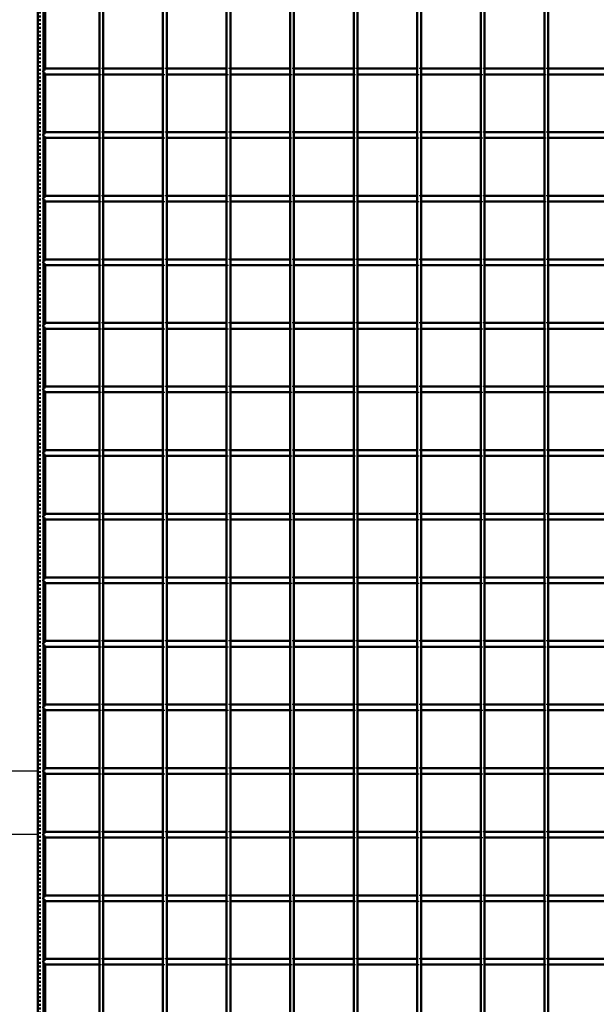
# Model space of a CAD drawing. Header units: millimetres. Extents: x -646 to 545, y -500 to 878.
# Tile 4 of 6: x -309 to -7, y -122 to 394. Entities that reach past the tile are written whole.
import ezdxf

# ---------------------------------------------------------------- set-up
doc = ezdxf.new("R2010")
doc.units = ezdxf.units.MM
doc.linetypes.add('Dashed', pattern=[2, 1, -1])
for name, color, linetype, lineweight in [('2d ConnectionPoints', 7, 'Continuous', 50), ('AM_0', 7, 'Continuous', 50), ('AM_5', 3, 'Continuous', 25), ('AM_9', 6, 'Dashed', 25)]:
    doc.layers.add(name, color=color, linetype=linetype, lineweight=lineweight)
doc.dimstyles.new('ISO-25', dxfattribs={"dimtxt": 2.5, "dimasz": 2.5, "dimexe": 1.25, "dimexo": 0.625, "dimtad": 1, "dimtxsty": 'Standard', "dimcen": 2.5, "dimadec": 0, "dimazin": 0, "dimtfac": 1, "dimtmove": 0, "dimatfit": 3, "dimfxl": 1, "dimarcsym": 0})

# ---------------------------------------------------------------- blocks, each defined once
blk = doc.blocks.new('3_LP330333P35011000600VERTICALC1_0_in_LPP3303331160010003500_4')
at = {"layer": 'AM_0'}
for p, q in [((-267.64, -497), (-267.64, 497)), ((-265.64, -497), (-265.64, 497))]:
    blk.add_line(p, q, dxfattribs=at)
blk = doc.blocks.new('4_LP330333P35011000600VERTICALC2_0_in_LPP3303331160010003500_4')
at = {"layer": 'AM_0'}
for p, q in [((-234.31, -497), (-234.31, 497)), ((-232.31, -497), (-232.31, 497))]:
    blk.add_line(p, q, dxfattribs=at)
blk = doc.blocks.new('5_LP330333P35011000600VERTICALC3_0_in_LPP3303331160010003500_4')
at = {"layer": 'AM_0'}
for p, q in [((-200.98, -497), (-200.98, 497)), ((-198.98, -497), (-198.98, 497))]:
    blk.add_line(p, q, dxfattribs=at)
blk = doc.blocks.new('6_LP330333P35011000600VERTICALC4_0_in_LPP3303331160010003500_4')
at = {"layer": 'AM_0'}
for p, q in [((-167.65, -497), (-167.65, 497)), ((-165.65, -497), (-165.65, 497))]:
    blk.add_line(p, q, dxfattribs=at)
blk = doc.blocks.new('7_LP330333P35011000600VERTICALC5_0_in_LPP3303331160010003500_4')
at = {"layer": 'AM_0'}
for p, q in [((-134.32, -497), (-134.32, 497)), ((-132.32, -497), (-132.32, 497))]:
    blk.add_line(p, q, dxfattribs=at)
blk = doc.blocks.new('8_LP330333P35011000600VERTICALC6_0_in_LPP3303331160010003500_4')
at = {"layer": 'AM_0'}
for p, q in [((-100.99, -497), (-100.99, 497)), ((-98.99, -497), (-98.99, 497))]:
    blk.add_line(p, q, dxfattribs=at)
blk = doc.blocks.new('9_LP330333P35011000600VERTICALC7_0_in_LPP3303331160010003500_4')
at = {"layer": 'AM_0'}
for p, q in [((-67.66, -497), (-67.66, 497)), ((-65.66, -497), (-65.66, 497))]:
    blk.add_line(p, q, dxfattribs=at)
blk = doc.blocks.new('10_LP330333P35011000600VERTICALC8_0_in_LPP3303331160010003500_4')
at = {"layer": 'AM_0'}
for p, q in [((-34.33, -497), (-34.33, 497)), ((-32.33, -497), (-32.33, 497))]:
    blk.add_line(p, q, dxfattribs=at)
blk = doc.blocks.new('32_9jdswc5cgtnca5zgxebwqtzel________0_in_LPP3303331160010003500_4')
at = {"layer": 'AM_0'}
for p, q in [((-267.64, -98.49), (-297, -98.49)), ((-297, -98.49), (-297, -101.49)), ((-267.64, -101.49), (-297, -101.49)), ((-267.64, -98.49), (-267.64, -101.49)), ((-265.64, -101.49), (-265.64, -98.49)), ((-234.31, -98.49), (-265.64, -98.49)), ((-234.31, -101.49), (-265.64, -101.49)), ((-234.31, -98.49), (-234.31, -101.49)), ((-232.31, -101.49), (-232.31, -98.49)), ((-200.98, -98.49), (-232.31, -98.49)), ((-200.98, -101.49), (-232.31, -101.49)), ((-200.98, -98.49), (-200.98, -101.49)), ((-198.98, -101.49), (-198.98, -98.49)), ((-167.65, -98.49), (-198.98, -98.49)), ((-167.65, -101.49), (-198.98, -101.49)), ((-167.65, -98.49), (-167.65, -101.49)), ((-165.65, -101.49), (-165.65, -98.49)), ((-134.32, -98.49), (-165.65, -98.49)), ((-134.32, -101.49), (-165.65, -101.49)), ((-134.32, -98.49), (-134.32, -101.49)), ((-132.32, -101.49), (-132.32, -98.49)), ((-100.99, -98.49), (-132.32, -98.49)), ((-100.99, -101.49), (-132.32, -101.49)), ((-100.99, -98.49), (-100.99, -101.49)), ((-98.99, -101.49), (-98.99, -98.49)), ((-67.66, -98.49), (-98.99, -98.49)), ((-67.66, -101.49), (-98.99, -101.49)), ((-67.66, -98.49), (-67.66, -101.49)), ((-65.66, -101.49), (-65.66, -98.49)), ((-34.33, -98.49), (-65.66, -98.49)), ((-34.33, -101.49), (-65.66, -101.49)), ((-34.33, -98.49), (-34.33, -101.49)), ((-32.33, -101.49), (-32.33, -98.49)), ((-1, -98.49), (-32.33, -98.49)), ((-1, -101.49), (-32.33, -101.49))]:
    blk.add_line(p, q, dxfattribs=at)
at = {"layer": 'AM_9'}
for p, q in [((-265.64, -98.49), (-267.64, -98.49)), ((-267.64, -101.49), (-265.64, -101.49)), ((-232.31, -98.49), (-234.31, -98.49)), ((-234.31, -101.49), (-232.31, -101.49)), ((-198.98, -98.49), (-200.98, -98.49)), ((-200.98, -101.49), (-198.98, -101.49)), ((-165.65, -98.49), (-167.65, -98.49)), ((-167.65, -101.49), (-165.65, -101.49)), ((-132.32, -98.49), (-134.32, -98.49)), ((-134.32, -101.49), (-132.32, -101.49)), ((-98.99, -98.49), (-100.99, -98.49)), ((-100.99, -101.49), (-98.99, -101.49)), ((-65.66, -98.49), (-67.66, -98.49)), ((-67.66, -101.49), (-65.66, -101.49)), ((-32.33, -98.49), (-34.33, -98.49)), ((-34.33, -101.49), (-32.33, -101.49))]:
    blk.add_line(p, q, dxfattribs=at)
blk = doc.blocks.new('33_9qaq5e8idy37gyktq3g7pl9uh________0_in_LPP3303331160010003500_4')
at = {"layer": 'AM_0'}
for p, q in [((-267.64, -65.16), (-297, -65.16)), ((-297, -65.16), (-297, -68.16)), ((-267.64, -65.16), (-267.64, -68.16)), ((-265.64, -68.16), (-265.64, -65.16)), ((-234.31, -65.16), (-265.64, -65.16)), ((-234.31, -65.16), (-234.31, -68.16)), ((-232.31, -68.16), (-232.31, -65.16)), ((-200.98, -65.16), (-232.31, -65.16)), ((-200.98, -65.16), (-200.98, -68.16)), ((-198.98, -68.16), (-198.98, -65.16)), ((-167.65, -65.16), (-198.98, -65.16)), ((-167.65, -65.16), (-167.65, -68.16)), ((-165.65, -68.16), (-165.65, -65.16)), ((-134.32, -65.16), (-165.65, -65.16)), ((-134.32, -65.16), (-134.32, -68.16)), ((-132.32, -68.16), (-132.32, -65.16)), ((-100.99, -65.16), (-132.32, -65.16)), ((-100.99, -65.16), (-100.99, -68.16)), ((-98.99, -68.16), (-98.99, -65.16)), ((-67.66, -65.16), (-98.99, -65.16)), ((-67.66, -65.16), (-67.66, -68.16)), ((-65.66, -68.16), (-65.66, -65.16)), ((-34.33, -65.16), (-65.66, -65.16)), ((-34.33, -65.16), (-34.33, -68.16)), ((-32.33, -68.16), (-32.33, -65.16)), ((-1, -65.16), (-32.33, -65.16)), ((-267.64, -68.16), (-297, -68.16)), ((-234.31, -68.16), (-265.64, -68.16)), ((-200.98, -68.16), (-232.31, -68.16)), ((-167.65, -68.16), (-198.98, -68.16)), ((-134.32, -68.16), (-165.65, -68.16)), ((-100.99, -68.16), (-132.32, -68.16)), ((-67.66, -68.16), (-98.99, -68.16)), ((-34.33, -68.16), (-65.66, -68.16)), ((-1, -68.16), (-32.33, -68.16))]:
    blk.add_line(p, q, dxfattribs=at)
at = {"layer": 'AM_9'}
for p, q in [((-265.64, -65.16), (-267.64, -65.16)), ((-232.31, -65.16), (-234.31, -65.16)), ((-198.98, -65.16), (-200.98, -65.16)), ((-165.65, -65.16), (-167.65, -65.16)), ((-132.32, -65.16), (-134.32, -65.16)), ((-98.99, -65.16), (-100.99, -65.16)), ((-65.66, -65.16), (-67.66, -65.16)), ((-32.33, -65.16), (-34.33, -65.16)), ((-267.64, -68.16), (-265.64, -68.16)), ((-234.31, -68.16), (-232.31, -68.16)), ((-200.98, -68.16), (-198.98, -68.16)), ((-167.65, -68.16), (-165.65, -68.16)), ((-134.32, -68.16), (-132.32, -68.16)), ((-100.99, -68.16), (-98.99, -68.16)), ((-67.66, -68.16), (-65.66, -68.16)), ((-34.33, -68.16), (-32.33, -68.16))]:
    blk.add_line(p, q, dxfattribs=at)
blk = doc.blocks.new('34_aghna322fnwt1qzxbpidz78mi________0_in_LPP3303331160010003500_4')
at = {"layer": 'AM_0'}
for p, q in [((-267.64, -31.83), (-297, -31.83)), ((-297, -31.83), (-297, -34.83)), ((-267.64, -34.83), (-297, -34.83)), ((-267.64, -31.83), (-267.64, -34.83)), ((-265.64, -34.83), (-265.64, -31.83)), ((-234.31, -31.83), (-265.64, -31.83)), ((-234.31, -34.83), (-265.64, -34.83)), ((-234.31, -31.83), (-234.31, -34.83)), ((-232.31, -34.83), (-232.31, -31.83)), ((-200.98, -31.83), (-232.31, -31.83)), ((-200.98, -34.83), (-232.31, -34.83)), ((-200.98, -31.83), (-200.98, -34.83)), ((-198.98, -34.83), (-198.98, -31.83)), ((-167.65, -31.83), (-198.98, -31.83)), ((-167.65, -34.83), (-198.98, -34.83)), ((-167.65, -31.83), (-167.65, -34.83)), ((-165.65, -34.83), (-165.65, -31.83)), ((-134.32, -31.83), (-165.65, -31.83)), ((-134.32, -34.83), (-165.65, -34.83)), ((-134.32, -31.83), (-134.32, -34.83)), ((-132.32, -34.83), (-132.32, -31.83)), ((-100.99, -31.83), (-132.32, -31.83)), ((-100.99, -34.83), (-132.32, -34.83)), ((-100.99, -31.83), (-100.99, -34.83)), ((-98.99, -34.83), (-98.99, -31.83)), ((-67.66, -31.83), (-98.99, -31.83)), ((-67.66, -34.83), (-98.99, -34.83)), ((-67.66, -31.83), (-67.66, -34.83)), ((-65.66, -34.83), (-65.66, -31.83)), ((-34.33, -31.83), (-65.66, -31.83)), ((-34.33, -34.83), (-65.66, -34.83)), ((-34.33, -31.83), (-34.33, -34.83)), ((-32.33, -34.83), (-32.33, -31.83)), ((-1, -31.83), (-32.33, -31.83)), ((-1, -34.83), (-32.33, -34.83))]:
    blk.add_line(p, q, dxfattribs=at)
at = {"layer": 'AM_9'}
for p, q in [((-265.64, -31.83), (-267.64, -31.83)), ((-267.64, -34.83), (-265.64, -34.83)), ((-232.31, -31.83), (-234.31, -31.83)), ((-234.31, -34.83), (-232.31, -34.83)), ((-198.98, -31.83), (-200.98, -31.83)), ((-200.98, -34.83), (-198.98, -34.83)), ((-165.65, -31.83), (-167.65, -31.83)), ((-167.65, -34.83), (-165.65, -34.83)), ((-132.32, -31.83), (-134.32, -31.83)), ((-134.32, -34.83), (-132.32, -34.83)), ((-98.99, -31.83), (-100.99, -31.83)), ((-100.99, -34.83), (-98.99, -34.83)), ((-65.66, -31.83), (-67.66, -31.83)), ((-67.66, -34.83), (-65.66, -34.83)), ((-32.33, -31.83), (-34.33, -31.83)), ((-34.33, -34.83), (-32.33, -34.83))]:
    blk.add_line(p, q, dxfattribs=at)
blk = doc.blocks.new('35_vgpky97bdm0uu32fz2g6us3lf________0_in_LPP3303331160010003500_4')
at = {"layer": 'AM_0'}
for p, q in [((-267.64, 1.5), (-297, 1.5)), ((-297, 1.5), (-297, -1.5)), ((-267.64, 1.5), (-267.64, -1.5)), ((-265.64, -1.5), (-265.64, 1.5)), ((-234.31, 1.5), (-265.64, 1.5)), ((-234.31, 1.5), (-234.31, -1.5)), ((-232.31, -1.5), (-232.31, 1.5)), ((-200.98, 1.5), (-232.31, 1.5)), ((-200.98, 1.5), (-200.98, -1.5)), ((-198.98, -1.5), (-198.98, 1.5)), ((-167.65, 1.5), (-198.98, 1.5)), ((-167.65, 1.5), (-167.65, -1.5)), ((-165.65, -1.5), (-165.65, 1.5)), ((-134.32, 1.5), (-165.65, 1.5)), ((-134.32, 1.5), (-134.32, -1.5)), ((-132.32, -1.5), (-132.32, 1.5)), ((-100.99, 1.5), (-132.32, 1.5)), ((-100.99, 1.5), (-100.99, -1.5)), ((-98.99, -1.5), (-98.99, 1.5)), ((-67.66, 1.5), (-98.99, 1.5)), ((-67.66, 1.5), (-67.66, -1.5)), ((-65.66, -1.5), (-65.66, 1.5)), ((-34.33, 1.5), (-65.66, 1.5)), ((-34.33, 1.5), (-34.33, -1.5)), ((-32.33, -1.5), (-32.33, 1.5)), ((-1, 1.5), (-32.33, 1.5)), ((-267.64, -1.5), (-297, -1.5)), ((-234.31, -1.5), (-265.64, -1.5)), ((-200.98, -1.5), (-232.31, -1.5)), ((-167.65, -1.5), (-198.98, -1.5)), ((-134.32, -1.5), (-165.65, -1.5)), ((-100.99, -1.5), (-132.32, -1.5)), ((-67.66, -1.5), (-98.99, -1.5)), ((-34.33, -1.5), (-65.66, -1.5)), ((-1, -1.5), (-32.33, -1.5))]:
    blk.add_line(p, q, dxfattribs=at)
at = {"layer": 'AM_9'}
for p, q in [((-265.64, 1.5), (-267.64, 1.5)), ((-232.31, 1.5), (-234.31, 1.5)), ((-198.98, 1.5), (-200.98, 1.5)), ((-165.65, 1.5), (-167.65, 1.5)), ((-132.32, 1.5), (-134.32, 1.5)), ((-98.99, 1.5), (-100.99, 1.5)), ((-65.66, 1.5), (-67.66, 1.5)), ((-32.33, 1.5), (-34.33, 1.5)), ((-267.64, -1.5), (-265.64, -1.5)), ((-234.31, -1.5), (-232.31, -1.5)), ((-200.98, -1.5), (-198.98, -1.5)), ((-167.65, -1.5), (-165.65, -1.5)), ((-134.32, -1.5), (-132.32, -1.5)), ((-100.99, -1.5), (-98.99, -1.5)), ((-67.66, -1.5), (-65.66, -1.5)), ((-34.33, -1.5), (-32.33, -1.5))]:
    blk.add_line(p, q, dxfattribs=at)
blk = doc.blocks.new('36_go2wdkua8dk516t7kkgviaw2a________0_in_LPP3303331160010003500_4')
at = {"layer": 'AM_0'}
for p, q in [((-267.64, 34.83), (-297, 34.83)), ((-297, 34.83), (-297, 31.83)), ((-267.64, 31.83), (-297, 31.83)), ((-267.64, 34.83), (-267.64, 31.83)), ((-265.64, 31.83), (-265.64, 34.83)), ((-234.31, 34.83), (-265.64, 34.83)), ((-234.31, 31.83), (-265.64, 31.83)), ((-234.31, 34.83), (-234.31, 31.83)), ((-232.31, 31.83), (-232.31, 34.83)), ((-200.98, 34.83), (-232.31, 34.83)), ((-200.98, 31.83), (-232.31, 31.83)), ((-200.98, 34.83), (-200.98, 31.83)), ((-198.98, 31.83), (-198.98, 34.83)), ((-167.65, 34.83), (-198.98, 34.83)), ((-167.65, 31.83), (-198.98, 31.83)), ((-167.65, 34.83), (-167.65, 31.83)), ((-165.65, 31.83), (-165.65, 34.83)), ((-134.32, 34.83), (-165.65, 34.83)), ((-134.32, 31.83), (-165.65, 31.83)), ((-134.32, 34.83), (-134.32, 31.83)), ((-132.32, 31.83), (-132.32, 34.83)), ((-100.99, 34.83), (-132.32, 34.83)), ((-100.99, 31.83), (-132.32, 31.83)), ((-100.99, 34.83), (-100.99, 31.83)), ((-98.99, 31.83), (-98.99, 34.83)), ((-67.66, 34.83), (-98.99, 34.83)), ((-67.66, 31.83), (-98.99, 31.83)), ((-67.66, 34.83), (-67.66, 31.83)), ((-65.66, 31.83), (-65.66, 34.83)), ((-34.33, 34.83), (-65.66, 34.83)), ((-34.33, 31.83), (-65.66, 31.83)), ((-34.33, 34.83), (-34.33, 31.83)), ((-32.33, 31.83), (-32.33, 34.83)), ((-1, 34.83), (-32.33, 34.83)), ((-1, 31.83), (-32.33, 31.83))]:
    blk.add_line(p, q, dxfattribs=at)
at = {"layer": 'AM_9'}
for p, q in [((-265.64, 34.83), (-267.64, 34.83)), ((-267.64, 31.83), (-265.64, 31.83)), ((-232.31, 34.83), (-234.31, 34.83)), ((-234.31, 31.83), (-232.31, 31.83)), ((-198.98, 34.83), (-200.98, 34.83)), ((-200.98, 31.83), (-198.98, 31.83)), ((-165.65, 34.83), (-167.65, 34.83)), ((-167.65, 31.83), (-165.65, 31.83)), ((-132.32, 34.83), (-134.32, 34.83)), ((-134.32, 31.83), (-132.32, 31.83)), ((-98.99, 34.83), (-100.99, 34.83)), ((-100.99, 31.83), (-98.99, 31.83)), ((-65.66, 34.83), (-67.66, 34.83)), ((-67.66, 31.83), (-65.66, 31.83)), ((-32.33, 34.83), (-34.33, 34.83)), ((-34.33, 31.83), (-32.33, 31.83))]:
    blk.add_line(p, q, dxfattribs=at)
blk = doc.blocks.new('37_oodrnj6yf3tkq0uzaq79ta37g________0_in_LPP3303331160010003500_4')
at = {"layer": 'AM_0'}
for p, q in [((-267.64, 68.16), (-297, 68.16)), ((-297, 68.16), (-297, 65.16)), ((-267.64, 68.16), (-267.64, 65.16)), ((-265.64, 65.16), (-265.64, 68.16)), ((-234.31, 68.16), (-265.64, 68.16)), ((-234.31, 68.16), (-234.31, 65.16)), ((-232.31, 65.16), (-232.31, 68.16)), ((-200.98, 68.16), (-232.31, 68.16)), ((-200.98, 68.16), (-200.98, 65.16)), ((-198.98, 65.16), (-198.98, 68.16)), ((-167.65, 68.16), (-198.98, 68.16)), ((-167.65, 68.16), (-167.65, 65.16)), ((-165.65, 65.16), (-165.65, 68.16)), ((-134.32, 68.16), (-165.65, 68.16)), ((-134.32, 68.16), (-134.32, 65.16)), ((-132.32, 65.16), (-132.32, 68.16)), ((-100.99, 68.16), (-132.32, 68.16)), ((-100.99, 68.16), (-100.99, 65.16)), ((-98.99, 65.16), (-98.99, 68.16)), ((-67.66, 68.16), (-98.99, 68.16)), ((-67.66, 68.16), (-67.66, 65.16)), ((-65.66, 65.16), (-65.66, 68.16)), ((-34.33, 68.16), (-65.66, 68.16)), ((-34.33, 68.16), (-34.33, 65.16)), ((-32.33, 65.16), (-32.33, 68.16)), ((-1, 68.16), (-32.33, 68.16)), ((-267.64, 65.16), (-297, 65.16)), ((-234.31, 65.16), (-265.64, 65.16)), ((-200.98, 65.16), (-232.31, 65.16)), ((-167.65, 65.16), (-198.98, 65.16)), ((-134.32, 65.16), (-165.65, 65.16)), ((-100.99, 65.16), (-132.32, 65.16)), ((-67.66, 65.16), (-98.99, 65.16)), ((-34.33, 65.16), (-65.66, 65.16)), ((-1, 65.16), (-32.33, 65.16))]:
    blk.add_line(p, q, dxfattribs=at)
at = {"layer": 'AM_9'}
for p, q in [((-265.64, 68.16), (-267.64, 68.16)), ((-232.31, 68.16), (-234.31, 68.16)), ((-198.98, 68.16), (-200.98, 68.16)), ((-165.65, 68.16), (-167.65, 68.16)), ((-132.32, 68.16), (-134.32, 68.16)), ((-98.99, 68.16), (-100.99, 68.16)), ((-65.66, 68.16), (-67.66, 68.16)), ((-32.33, 68.16), (-34.33, 68.16)), ((-267.64, 65.16), (-265.64, 65.16)), ((-234.31, 65.16), (-232.31, 65.16)), ((-200.98, 65.16), (-198.98, 65.16)), ((-167.65, 65.16), (-165.65, 65.16)), ((-134.32, 65.16), (-132.32, 65.16)), ((-100.99, 65.16), (-98.99, 65.16)), ((-67.66, 65.16), (-65.66, 65.16)), ((-34.33, 65.16), (-32.33, 65.16))]:
    blk.add_line(p, q, dxfattribs=at)
blk = doc.blocks.new('38_rgeu6r6o9dz36n0zedbymiq3r________0_in_LPP3303331160010003500_4')
at = {"layer": 'AM_0'}
for p, q in [((-267.64, 101.49), (-297, 101.49)), ((-297, 101.49), (-297, 98.49)), ((-267.64, 98.49), (-297, 98.49)), ((-267.64, 101.49), (-267.64, 98.49)), ((-265.64, 98.49), (-265.64, 101.49)), ((-234.31, 101.49), (-265.64, 101.49)), ((-234.31, 98.49), (-265.64, 98.49)), ((-234.31, 101.49), (-234.31, 98.49)), ((-232.31, 98.49), (-232.31, 101.49)), ((-200.98, 101.49), (-232.31, 101.49)), ((-200.98, 98.49), (-232.31, 98.49)), ((-200.98, 101.49), (-200.98, 98.49)), ((-198.98, 98.49), (-198.98, 101.49)), ((-167.65, 101.49), (-198.98, 101.49)), ((-167.65, 98.49), (-198.98, 98.49)), ((-167.65, 101.49), (-167.65, 98.49)), ((-165.65, 98.49), (-165.65, 101.49)), ((-134.32, 101.49), (-165.65, 101.49)), ((-134.32, 98.49), (-165.65, 98.49)), ((-134.32, 101.49), (-134.32, 98.49)), ((-132.32, 98.49), (-132.32, 101.49)), ((-100.99, 101.49), (-132.32, 101.49)), ((-100.99, 98.49), (-132.32, 98.49)), ((-100.99, 101.49), (-100.99, 98.49)), ((-98.99, 98.49), (-98.99, 101.49)), ((-67.66, 101.49), (-98.99, 101.49)), ((-67.66, 98.49), (-98.99, 98.49)), ((-67.66, 101.49), (-67.66, 98.49)), ((-65.66, 98.49), (-65.66, 101.49)), ((-34.33, 101.49), (-65.66, 101.49)), ((-34.33, 98.49), (-65.66, 98.49)), ((-34.33, 101.49), (-34.33, 98.49)), ((-32.33, 98.49), (-32.33, 101.49)), ((-1, 101.49), (-32.33, 101.49)), ((-1, 98.49), (-32.33, 98.49))]:
    blk.add_line(p, q, dxfattribs=at)
at = {"layer": 'AM_9'}
for p, q in [((-265.64, 101.49), (-267.64, 101.49)), ((-267.64, 98.49), (-265.64, 98.49)), ((-232.31, 101.49), (-234.31, 101.49)), ((-234.31, 98.49), (-232.31, 98.49)), ((-198.98, 101.49), (-200.98, 101.49)), ((-200.98, 98.49), (-198.98, 98.49)), ((-165.65, 101.49), (-167.65, 101.49)), ((-167.65, 98.49), (-165.65, 98.49)), ((-132.32, 101.49), (-134.32, 101.49)), ((-134.32, 98.49), (-132.32, 98.49)), ((-98.99, 101.49), (-100.99, 101.49)), ((-100.99, 98.49), (-98.99, 98.49)), ((-65.66, 101.49), (-67.66, 101.49)), ((-67.66, 98.49), (-65.66, 98.49)), ((-32.33, 101.49), (-34.33, 101.49)), ((-34.33, 98.49), (-32.33, 98.49))]:
    blk.add_line(p, q, dxfattribs=at)
blk = doc.blocks.new('39_v7jhofesq4grozqt9tocl1opb________0_in_LPP3303331160010003500_4')
at = {"layer": 'AM_0'}
for p, q in [((-267.64, 134.82), (-297, 134.82)), ((-297, 134.82), (-297, 131.82)), ((-267.64, 134.82), (-267.64, 131.82)), ((-265.64, 131.82), (-265.64, 134.82)), ((-234.31, 134.82), (-265.64, 134.82)), ((-234.31, 134.82), (-234.31, 131.82)), ((-232.31, 131.82), (-232.31, 134.82)), ((-200.98, 134.82), (-232.31, 134.82)), ((-200.98, 134.82), (-200.98, 131.82)), ((-198.98, 131.82), (-198.98, 134.82)), ((-167.65, 134.82), (-198.98, 134.82)), ((-167.65, 134.82), (-167.65, 131.82)), ((-165.65, 131.82), (-165.65, 134.82)), ((-134.32, 134.82), (-165.65, 134.82)), ((-134.32, 134.82), (-134.32, 131.82)), ((-132.32, 131.82), (-132.32, 134.82)), ((-100.99, 134.82), (-132.32, 134.82)), ((-100.99, 134.82), (-100.99, 131.82)), ((-98.99, 131.82), (-98.99, 134.82)), ((-67.66, 134.82), (-98.99, 134.82)), ((-67.66, 134.82), (-67.66, 131.82)), ((-65.66, 131.82), (-65.66, 134.82)), ((-34.33, 134.82), (-65.66, 134.82)), ((-34.33, 134.82), (-34.33, 131.82)), ((-32.33, 131.82), (-32.33, 134.82)), ((-1, 134.82), (-32.33, 134.82)), ((-267.64, 131.82), (-297, 131.82)), ((-234.31, 131.82), (-265.64, 131.82)), ((-200.98, 131.82), (-232.31, 131.82)), ((-167.65, 131.82), (-198.98, 131.82)), ((-134.32, 131.82), (-165.65, 131.82)), ((-100.99, 131.82), (-132.32, 131.82)), ((-67.66, 131.82), (-98.99, 131.82)), ((-34.33, 131.82), (-65.66, 131.82)), ((-1, 131.82), (-32.33, 131.82))]:
    blk.add_line(p, q, dxfattribs=at)
at = {"layer": 'AM_9'}
for p, q in [((-265.64, 134.82), (-267.64, 134.82)), ((-232.31, 134.82), (-234.31, 134.82)), ((-198.98, 134.82), (-200.98, 134.82)), ((-165.65, 134.82), (-167.65, 134.82)), ((-132.32, 134.82), (-134.32, 134.82)), ((-98.99, 134.82), (-100.99, 134.82)), ((-65.66, 134.82), (-67.66, 134.82)), ((-32.33, 134.82), (-34.33, 134.82)), ((-267.64, 131.82), (-265.64, 131.82)), ((-234.31, 131.82), (-232.31, 131.82)), ((-200.98, 131.82), (-198.98, 131.82)), ((-167.65, 131.82), (-165.65, 131.82)), ((-134.32, 131.82), (-132.32, 131.82)), ((-100.99, 131.82), (-98.99, 131.82)), ((-67.66, 131.82), (-65.66, 131.82)), ((-34.33, 131.82), (-32.33, 131.82))]:
    blk.add_line(p, q, dxfattribs=at)
blk = doc.blocks.new('40_0grsrmxah9h9ftwunhie53nii________0_in_LPP3303331160010003500_4')
at = {"layer": 'AM_0'}
for p, q in [((-267.64, 168.15), (-297, 168.15)), ((-297, 168.15), (-297, 165.15)), ((-267.64, 165.15), (-297, 165.15)), ((-267.64, 168.15), (-267.64, 165.15)), ((-265.64, 165.15), (-265.64, 168.15)), ((-234.31, 168.15), (-265.64, 168.15)), ((-234.31, 165.15), (-265.64, 165.15)), ((-234.31, 168.15), (-234.31, 165.15)), ((-232.31, 165.15), (-232.31, 168.15)), ((-200.98, 168.15), (-232.31, 168.15)), ((-200.98, 165.15), (-232.31, 165.15)), ((-200.98, 168.15), (-200.98, 165.15)), ((-198.98, 165.15), (-198.98, 168.15)), ((-167.65, 168.15), (-198.98, 168.15)), ((-167.65, 165.15), (-198.98, 165.15)), ((-167.65, 168.15), (-167.65, 165.15)), ((-165.65, 165.15), (-165.65, 168.15)), ((-134.32, 168.15), (-165.65, 168.15)), ((-134.32, 165.15), (-165.65, 165.15)), ((-134.32, 168.15), (-134.32, 165.15)), ((-132.32, 165.15), (-132.32, 168.15)), ((-100.99, 168.15), (-132.32, 168.15)), ((-100.99, 165.15), (-132.32, 165.15)), ((-100.99, 168.15), (-100.99, 165.15)), ((-98.99, 165.15), (-98.99, 168.15)), ((-67.66, 168.15), (-98.99, 168.15)), ((-67.66, 165.15), (-98.99, 165.15)), ((-67.66, 168.15), (-67.66, 165.15)), ((-65.66, 165.15), (-65.66, 168.15)), ((-34.33, 168.15), (-65.66, 168.15)), ((-34.33, 165.15), (-65.66, 165.15)), ((-34.33, 168.15), (-34.33, 165.15)), ((-32.33, 165.15), (-32.33, 168.15)), ((-1, 168.15), (-32.33, 168.15)), ((-1, 165.15), (-32.33, 165.15))]:
    blk.add_line(p, q, dxfattribs=at)
at = {"layer": 'AM_9'}
for p, q in [((-265.64, 168.15), (-267.64, 168.15)), ((-267.64, 165.15), (-265.64, 165.15)), ((-232.31, 168.15), (-234.31, 168.15)), ((-234.31, 165.15), (-232.31, 165.15)), ((-198.98, 168.15), (-200.98, 168.15)), ((-200.98, 165.15), (-198.98, 165.15)), ((-165.65, 168.15), (-167.65, 168.15)), ((-167.65, 165.15), (-165.65, 165.15)), ((-132.32, 168.15), (-134.32, 168.15)), ((-134.32, 165.15), (-132.32, 165.15)), ((-98.99, 168.15), (-100.99, 168.15)), ((-100.99, 165.15), (-98.99, 165.15)), ((-65.66, 168.15), (-67.66, 168.15)), ((-67.66, 165.15), (-65.66, 165.15)), ((-32.33, 168.15), (-34.33, 168.15)), ((-34.33, 165.15), (-32.33, 165.15))]:
    blk.add_line(p, q, dxfattribs=at)
blk = doc.blocks.new('41_sw10kkvpuvmjbety4z87nxhbp________0_in_LPP3303331160010003500_4')
at = {"layer": 'AM_0'}
for p, q in [((-267.64, 201.48), (-297, 201.48)), ((-297, 201.48), (-297, 198.48)), ((-267.64, 201.48), (-267.64, 198.48)), ((-265.64, 198.48), (-265.64, 201.48)), ((-234.31, 201.48), (-265.64, 201.48)), ((-234.31, 201.48), (-234.31, 198.48)), ((-232.31, 198.48), (-232.31, 201.48)), ((-200.98, 201.48), (-232.31, 201.48)), ((-200.98, 201.48), (-200.98, 198.48)), ((-198.98, 198.48), (-198.98, 201.48)), ((-167.65, 201.48), (-198.98, 201.48)), ((-167.65, 201.48), (-167.65, 198.48)), ((-165.65, 198.48), (-165.65, 201.48)), ((-134.32, 201.48), (-165.65, 201.48)), ((-134.32, 201.48), (-134.32, 198.48)), ((-132.32, 198.48), (-132.32, 201.48)), ((-100.99, 201.48), (-132.32, 201.48)), ((-100.99, 201.48), (-100.99, 198.48)), ((-98.99, 198.48), (-98.99, 201.48)), ((-67.66, 201.48), (-98.99, 201.48)), ((-67.66, 201.48), (-67.66, 198.48)), ((-65.66, 198.48), (-65.66, 201.48)), ((-34.33, 201.48), (-65.66, 201.48)), ((-34.33, 201.48), (-34.33, 198.48)), ((-32.33, 198.48), (-32.33, 201.48)), ((-1, 201.48), (-32.33, 201.48)), ((-267.64, 198.48), (-297, 198.48)), ((-234.31, 198.48), (-265.64, 198.48)), ((-200.98, 198.48), (-232.31, 198.48)), ((-167.65, 198.48), (-198.98, 198.48)), ((-134.32, 198.48), (-165.65, 198.48)), ((-100.99, 198.48), (-132.32, 198.48)), ((-67.66, 198.48), (-98.99, 198.48)), ((-34.33, 198.48), (-65.66, 198.48)), ((-1, 198.48), (-32.33, 198.48))]:
    blk.add_line(p, q, dxfattribs=at)
at = {"layer": 'AM_9'}
for p, q in [((-265.64, 201.48), (-267.64, 201.48)), ((-232.31, 201.48), (-234.31, 201.48)), ((-198.98, 201.48), (-200.98, 201.48)), ((-165.65, 201.48), (-167.65, 201.48)), ((-132.32, 201.48), (-134.32, 201.48)), ((-98.99, 201.48), (-100.99, 201.48)), ((-65.66, 201.48), (-67.66, 201.48)), ((-32.33, 201.48), (-34.33, 201.48)), ((-267.64, 198.48), (-265.64, 198.48)), ((-234.31, 198.48), (-232.31, 198.48)), ((-200.98, 198.48), (-198.98, 198.48)), ((-167.65, 198.48), (-165.65, 198.48)), ((-134.32, 198.48), (-132.32, 198.48)), ((-100.99, 198.48), (-98.99, 198.48)), ((-67.66, 198.48), (-65.66, 198.48)), ((-34.33, 198.48), (-32.33, 198.48))]:
    blk.add_line(p, q, dxfattribs=at)
blk = doc.blocks.new('42_atu0nrt9dn5qfedga66letcql________0_in_LPP3303331160010003500_4')
at = {"layer": 'AM_0'}
for p, q in [((-267.64, 234.81), (-297, 234.81)), ((-297, 234.81), (-297, 231.81)), ((-267.64, 234.81), (-267.64, 231.81)), ((-265.64, 231.81), (-265.64, 234.81)), ((-234.31, 234.81), (-265.64, 234.81)), ((-234.31, 234.81), (-234.31, 231.81)), ((-232.31, 231.81), (-232.31, 234.81)), ((-200.98, 234.81), (-232.31, 234.81)), ((-200.98, 234.81), (-200.98, 231.81)), ((-198.98, 231.81), (-198.98, 234.81)), ((-167.65, 234.81), (-198.98, 234.81)), ((-167.65, 234.81), (-167.65, 231.81)), ((-165.65, 231.81), (-165.65, 234.81)), ((-134.32, 234.81), (-165.65, 234.81)), ((-134.32, 234.81), (-134.32, 231.81)), ((-132.32, 231.81), (-132.32, 234.81)), ((-100.99, 234.81), (-132.32, 234.81)), ((-100.99, 234.81), (-100.99, 231.81)), ((-98.99, 231.81), (-98.99, 234.81)), ((-67.66, 234.81), (-98.99, 234.81)), ((-67.66, 234.81), (-67.66, 231.81)), ((-65.66, 231.81), (-65.66, 234.81)), ((-34.33, 234.81), (-65.66, 234.81)), ((-34.33, 234.81), (-34.33, 231.81)), ((-32.33, 231.81), (-32.33, 234.81)), ((-1, 234.81), (-32.33, 234.81)), ((-267.64, 231.81), (-297, 231.81)), ((-234.31, 231.81), (-265.64, 231.81)), ((-200.98, 231.81), (-232.31, 231.81)), ((-167.65, 231.81), (-198.98, 231.81)), ((-134.32, 231.81), (-165.65, 231.81)), ((-100.99, 231.81), (-132.32, 231.81)), ((-67.66, 231.81), (-98.99, 231.81)), ((-34.33, 231.81), (-65.66, 231.81)), ((-1, 231.81), (-32.33, 231.81))]:
    blk.add_line(p, q, dxfattribs=at)
at = {"layer": 'AM_9'}
for p, q in [((-265.64, 234.81), (-267.64, 234.81)), ((-232.31, 234.81), (-234.31, 234.81)), ((-198.98, 234.81), (-200.98, 234.81)), ((-165.65, 234.81), (-167.65, 234.81)), ((-132.32, 234.81), (-134.32, 234.81)), ((-98.99, 234.81), (-100.99, 234.81)), ((-65.66, 234.81), (-67.66, 234.81)), ((-32.33, 234.81), (-34.33, 234.81)), ((-267.64, 231.81), (-265.64, 231.81)), ((-234.31, 231.81), (-232.31, 231.81)), ((-200.98, 231.81), (-198.98, 231.81)), ((-167.65, 231.81), (-165.65, 231.81)), ((-134.32, 231.81), (-132.32, 231.81)), ((-100.99, 231.81), (-98.99, 231.81)), ((-67.66, 231.81), (-65.66, 231.81)), ((-34.33, 231.81), (-32.33, 231.81))]:
    blk.add_line(p, q, dxfattribs=at)
blk = doc.blocks.new('43_lvg1znkx7xi6519icenn920ck________0_in_LPP3303331160010003500_4')
at = {"layer": 'AM_0'}
for p, q in [((-267.64, 268.14), (-297, 268.14)), ((-297, 268.14), (-297, 265.14)), ((-267.64, 265.14), (-297, 265.14)), ((-267.64, 268.14), (-267.64, 265.14)), ((-265.64, 265.14), (-265.64, 268.14)), ((-234.31, 268.14), (-265.64, 268.14)), ((-234.31, 265.14), (-265.64, 265.14)), ((-234.31, 268.14), (-234.31, 265.14)), ((-232.31, 265.14), (-232.31, 268.14)), ((-200.98, 268.14), (-232.31, 268.14)), ((-200.98, 265.14), (-232.31, 265.14)), ((-200.98, 268.14), (-200.98, 265.14)), ((-198.98, 265.14), (-198.98, 268.14)), ((-167.65, 268.14), (-198.98, 268.14)), ((-167.65, 265.14), (-198.98, 265.14)), ((-167.65, 268.14), (-167.65, 265.14)), ((-165.65, 265.14), (-165.65, 268.14)), ((-134.32, 268.14), (-165.65, 268.14)), ((-134.32, 265.14), (-165.65, 265.14)), ((-134.32, 268.14), (-134.32, 265.14)), ((-132.32, 265.14), (-132.32, 268.14)), ((-100.99, 268.14), (-132.32, 268.14)), ((-100.99, 265.14), (-132.32, 265.14)), ((-100.99, 268.14), (-100.99, 265.14)), ((-98.99, 265.14), (-98.99, 268.14)), ((-67.66, 268.14), (-98.99, 268.14)), ((-67.66, 265.14), (-98.99, 265.14)), ((-67.66, 268.14), (-67.66, 265.14)), ((-65.66, 265.14), (-65.66, 268.14)), ((-34.33, 268.14), (-65.66, 268.14)), ((-34.33, 265.14), (-65.66, 265.14)), ((-34.33, 268.14), (-34.33, 265.14)), ((-32.33, 265.14), (-32.33, 268.14)), ((-1, 268.14), (-32.33, 268.14)), ((-1, 265.14), (-32.33, 265.14))]:
    blk.add_line(p, q, dxfattribs=at)
at = {"layer": 'AM_9'}
for p, q in [((-265.64, 268.14), (-267.64, 268.14)), ((-267.64, 265.14), (-265.64, 265.14)), ((-232.31, 268.14), (-234.31, 268.14)), ((-234.31, 265.14), (-232.31, 265.14)), ((-198.98, 268.14), (-200.98, 268.14)), ((-200.98, 265.14), (-198.98, 265.14)), ((-165.65, 268.14), (-167.65, 268.14)), ((-167.65, 265.14), (-165.65, 265.14)), ((-132.32, 268.14), (-134.32, 268.14)), ((-134.32, 265.14), (-132.32, 265.14)), ((-98.99, 268.14), (-100.99, 268.14)), ((-100.99, 265.14), (-98.99, 265.14)), ((-65.66, 268.14), (-67.66, 268.14)), ((-67.66, 265.14), (-65.66, 265.14)), ((-32.33, 268.14), (-34.33, 268.14)), ((-34.33, 265.14), (-32.33, 265.14))]:
    blk.add_line(p, q, dxfattribs=at)
blk = doc.blocks.new('44_88ffk32ltk7419rwhh744clxk________0_in_LPP3303331160010003500_4')
at = {"layer": 'AM_0'}
for p, q in [((-267.64, 301.47), (-297, 301.47)), ((-297, 301.47), (-297, 298.47)), ((-267.64, 301.47), (-267.64, 298.47)), ((-265.64, 298.47), (-265.64, 301.47)), ((-234.31, 301.47), (-265.64, 301.47)), ((-234.31, 301.47), (-234.31, 298.47)), ((-232.31, 298.47), (-232.31, 301.47)), ((-200.98, 301.47), (-232.31, 301.47)), ((-200.98, 301.47), (-200.98, 298.47)), ((-198.98, 298.47), (-198.98, 301.47)), ((-167.65, 301.47), (-198.98, 301.47)), ((-167.65, 301.47), (-167.65, 298.47)), ((-165.65, 298.47), (-165.65, 301.47)), ((-134.32, 301.47), (-165.65, 301.47)), ((-134.32, 301.47), (-134.32, 298.47)), ((-132.32, 298.47), (-132.32, 301.47)), ((-100.99, 301.47), (-132.32, 301.47)), ((-100.99, 301.47), (-100.99, 298.47)), ((-98.99, 298.47), (-98.99, 301.47)), ((-67.66, 301.47), (-98.99, 301.47)), ((-67.66, 301.47), (-67.66, 298.47)), ((-65.66, 298.47), (-65.66, 301.47)), ((-34.33, 301.47), (-65.66, 301.47)), ((-34.33, 301.47), (-34.33, 298.47)), ((-32.33, 298.47), (-32.33, 301.47)), ((-1, 301.47), (-32.33, 301.47)), ((-267.64, 298.47), (-297, 298.47)), ((-234.31, 298.47), (-265.64, 298.47)), ((-200.98, 298.47), (-232.31, 298.47)), ((-167.65, 298.47), (-198.98, 298.47)), ((-134.32, 298.47), (-165.65, 298.47)), ((-100.99, 298.47), (-132.32, 298.47)), ((-67.66, 298.47), (-98.99, 298.47)), ((-34.33, 298.47), (-65.66, 298.47)), ((-1, 298.47), (-32.33, 298.47))]:
    blk.add_line(p, q, dxfattribs=at)
at = {"layer": 'AM_9'}
for p, q in [((-265.64, 301.47), (-267.64, 301.47)), ((-232.31, 301.47), (-234.31, 301.47)), ((-198.98, 301.47), (-200.98, 301.47)), ((-165.65, 301.47), (-167.65, 301.47)), ((-132.32, 301.47), (-134.32, 301.47)), ((-98.99, 301.47), (-100.99, 301.47)), ((-65.66, 301.47), (-67.66, 301.47)), ((-32.33, 301.47), (-34.33, 301.47)), ((-267.64, 298.47), (-265.64, 298.47)), ((-234.31, 298.47), (-232.31, 298.47)), ((-200.98, 298.47), (-198.98, 298.47)), ((-167.65, 298.47), (-165.65, 298.47)), ((-134.32, 298.47), (-132.32, 298.47)), ((-100.99, 298.47), (-98.99, 298.47)), ((-67.66, 298.47), (-65.66, 298.47)), ((-34.33, 298.47), (-32.33, 298.47))]:
    blk.add_line(p, q, dxfattribs=at)
blk = doc.blocks.new('45_5vcv36dcy2pbrzd4szjuygk1a________0_in_LPP3303331160010003500_4')
at = {"layer": 'AM_0'}
for p, q in [((-267.64, 334.8), (-297, 334.8)), ((-297, 334.8), (-297, 331.8)), ((-267.64, 331.8), (-297, 331.8)), ((-267.64, 334.8), (-267.64, 331.8)), ((-265.64, 331.8), (-265.64, 334.8)), ((-234.31, 334.8), (-265.64, 334.8)), ((-234.31, 331.8), (-265.64, 331.8)), ((-234.31, 334.8), (-234.31, 331.8)), ((-232.31, 331.8), (-232.31, 334.8)), ((-200.98, 334.8), (-232.31, 334.8)), ((-200.98, 331.8), (-232.31, 331.8)), ((-200.98, 334.8), (-200.98, 331.8)), ((-198.98, 331.8), (-198.98, 334.8)), ((-167.65, 334.8), (-198.98, 334.8)), ((-167.65, 331.8), (-198.98, 331.8)), ((-167.65, 334.8), (-167.65, 331.8)), ((-165.65, 331.8), (-165.65, 334.8)), ((-134.32, 334.8), (-165.65, 334.8)), ((-134.32, 331.8), (-165.65, 331.8)), ((-134.32, 334.8), (-134.32, 331.8)), ((-132.32, 331.8), (-132.32, 334.8)), ((-100.99, 334.8), (-132.32, 334.8)), ((-100.99, 331.8), (-132.32, 331.8)), ((-100.99, 334.8), (-100.99, 331.8)), ((-98.99, 331.8), (-98.99, 334.8)), ((-67.66, 334.8), (-98.99, 334.8)), ((-67.66, 331.8), (-98.99, 331.8)), ((-67.66, 334.8), (-67.66, 331.8)), ((-65.66, 331.8), (-65.66, 334.8)), ((-34.33, 334.8), (-65.66, 334.8)), ((-34.33, 331.8), (-65.66, 331.8)), ((-34.33, 334.8), (-34.33, 331.8)), ((-32.33, 331.8), (-32.33, 334.8)), ((-1, 334.8), (-32.33, 334.8)), ((-1, 331.8), (-32.33, 331.8))]:
    blk.add_line(p, q, dxfattribs=at)
at = {"layer": 'AM_9'}
for p, q in [((-265.64, 334.8), (-267.64, 334.8)), ((-267.64, 331.8), (-265.64, 331.8)), ((-232.31, 334.8), (-234.31, 334.8)), ((-234.31, 331.8), (-232.31, 331.8)), ((-198.98, 334.8), (-200.98, 334.8)), ((-200.98, 331.8), (-198.98, 331.8)), ((-165.65, 334.8), (-167.65, 334.8)), ((-167.65, 331.8), (-165.65, 331.8)), ((-132.32, 334.8), (-134.32, 334.8)), ((-134.32, 331.8), (-132.32, 331.8)), ((-98.99, 334.8), (-100.99, 334.8)), ((-100.99, 331.8), (-98.99, 331.8)), ((-65.66, 334.8), (-67.66, 334.8)), ((-67.66, 331.8), (-65.66, 331.8)), ((-32.33, 334.8), (-34.33, 334.8)), ((-34.33, 331.8), (-32.33, 331.8))]:
    blk.add_line(p, q, dxfattribs=at)
blk = doc.blocks.new('46_o3x98gq0z6wilsw60zi5vkq1i________0_in_LPP3303331160010003500_4')
at = {"layer": 'AM_0'}
for p, q in [((-267.64, 368.13), (-297, 368.13)), ((-297, 368.13), (-297, 365.13)), ((-267.64, 368.13), (-267.64, 365.13)), ((-265.64, 365.13), (-265.64, 368.13)), ((-234.31, 368.13), (-265.64, 368.13)), ((-234.31, 368.13), (-234.31, 365.13)), ((-232.31, 365.13), (-232.31, 368.13)), ((-200.98, 368.13), (-232.31, 368.13)), ((-200.98, 368.13), (-200.98, 365.13)), ((-198.98, 365.13), (-198.98, 368.13)), ((-167.65, 368.13), (-198.98, 368.13)), ((-167.65, 368.13), (-167.65, 365.13)), ((-165.65, 365.13), (-165.65, 368.13)), ((-134.32, 368.13), (-165.65, 368.13)), ((-134.32, 368.13), (-134.32, 365.13)), ((-132.32, 365.13), (-132.32, 368.13)), ((-100.99, 368.13), (-132.32, 368.13)), ((-100.99, 368.13), (-100.99, 365.13)), ((-98.99, 365.13), (-98.99, 368.13)), ((-67.66, 368.13), (-98.99, 368.13)), ((-67.66, 368.13), (-67.66, 365.13)), ((-65.66, 365.13), (-65.66, 368.13)), ((-34.33, 368.13), (-65.66, 368.13)), ((-34.33, 368.13), (-34.33, 365.13)), ((-32.33, 365.13), (-32.33, 368.13)), ((-1, 368.13), (-32.33, 368.13)), ((-267.64, 365.13), (-297, 365.13)), ((-234.31, 365.13), (-265.64, 365.13)), ((-200.98, 365.13), (-232.31, 365.13)), ((-167.65, 365.13), (-198.98, 365.13)), ((-134.32, 365.13), (-165.65, 365.13)), ((-100.99, 365.13), (-132.32, 365.13)), ((-67.66, 365.13), (-98.99, 365.13)), ((-34.33, 365.13), (-65.66, 365.13)), ((-1, 365.13), (-32.33, 365.13))]:
    blk.add_line(p, q, dxfattribs=at)
at = {"layer": 'AM_9'}
for p, q in [((-265.64, 368.13), (-267.64, 368.13)), ((-232.31, 368.13), (-234.31, 368.13)), ((-198.98, 368.13), (-200.98, 368.13)), ((-165.65, 368.13), (-167.65, 368.13)), ((-132.32, 368.13), (-134.32, 368.13)), ((-98.99, 368.13), (-100.99, 368.13)), ((-65.66, 368.13), (-67.66, 368.13)), ((-32.33, 368.13), (-34.33, 368.13)), ((-267.64, 365.13), (-265.64, 365.13)), ((-234.31, 365.13), (-232.31, 365.13)), ((-200.98, 365.13), (-198.98, 365.13)), ((-167.65, 365.13), (-165.65, 365.13)), ((-134.32, 365.13), (-132.32, 365.13)), ((-100.99, 365.13), (-98.99, 365.13)), ((-67.66, 365.13), (-65.66, 365.13)), ((-34.33, 365.13), (-32.33, 365.13))]:
    blk.add_line(p, q, dxfattribs=at)
blk = doc.blocks.new('50_LP330333P35011000600VERTICAL2_0_in_LPP3303331160010003500_4')
at = {"layer": 'AM_0'}
for p, q in [((-300, -497), (-300, 497)), ((-297, -497), (-297, 497)), ((-296.05, 368.13), (-296.05, 398.46)), ((-296.05, 334.8), (-296.05, 365.13)), ((-296.05, 301.47), (-296.05, 331.8)), ((-296.05, 268.14), (-296.05, 298.47)), ((-296.05, 234.81), (-296.05, 265.14)), ((-296.05, 201.48), (-296.05, 231.81)), ((-296.05, 168.15), (-296.05, 198.48)), ((-296.05, 134.82), (-296.05, 165.15)), ((-296.05, 101.49), (-296.05, 131.82)), ((-296.05, 68.16), (-296.05, 98.49)), ((-296.05, 34.83), (-296.05, 65.16)), ((-296.05, 1.5), (-296.05, 31.83)), ((-296.05, -31.83), (-296.05, -1.5)), ((-296.05, -65.16), (-296.05, -34.83)), ((-296.05, -98.49), (-296.05, -68.16)), ((-296.05, -131.82), (-296.05, -101.49))]:
    blk.add_line(p, q, dxfattribs=at)
at = {"layer": 'AM_9'}
for p, q in [((-298.99, -497), (-298.99, 497)), ((-298.55, -497), (-298.55, 497)), ((-296.05, 365.13), (-296.05, 368.13)), ((-296.05, 331.8), (-296.05, 334.8)), ((-296.05, 298.47), (-296.05, 301.47)), ((-296.05, 265.14), (-296.05, 268.14)), ((-296.05, 231.81), (-296.05, 234.81)), ((-296.05, 198.48), (-296.05, 201.48)), ((-296.05, 165.15), (-296.05, 168.15)), ((-296.05, 131.82), (-296.05, 134.82)), ((-296.05, 98.49), (-296.05, 101.49)), ((-296.05, 65.16), (-296.05, 68.16)), ((-296.05, 31.83), (-296.05, 34.83)), ((-296.05, -1.5), (-296.05, 1.5)), ((-296.05, -34.83), (-296.05, -31.83)), ((-296.05, -68.16), (-296.05, -65.16)), ((-296.05, -101.49), (-296.05, -98.49))]:
    blk.add_line(p, q, dxfattribs=at)
blk = doc.blocks.new('*D53')
at = {"layer": 'AM_5', "color": 0, "lineweight": -2}
for p, q in [((-300, 500), (-520, 500)), ((-520, 460), (-520, 208.94)), ((-520, -460), (-520, -208.94)), ((-300, -500), (-520, -500))]:
    blk.add_line(p, q, dxfattribs=at)
at = {"layer": 'AM_5', "color": 0}
for points in [[(-513.33, 460), (-526.67, 460), (-520, 500)], [(-526.67, -460), (-513.33, -460), (-520, -500)]]:
    blk.add_solid(points, dxfattribs=at)
at = {"layer": 'Defpoints', "color": 0}
for p in [(-300, 500), (-520, -500), (-300, -500)]:
    blk.add_point(p, dxfattribs=at)
at = {"layer": 'AM_5', "color": 0, "insert": (-520, 0), "char_height": 40, "attachment_point": 5, "rotation": 90}
blk.add_mtext('B = 1000 mm', dxfattribs=at)
blk = doc.blocks.new('*D54')
at = {"layer": 'AM_5', "color": 0, "lineweight": -2}
for p, q in [((-400, 40), (-400, 80)), ((-300, 0), (-400, 0)), ((-400, -33.33), (-400, 0)), ((-300, -33.33), (-400, -33.33)), ((-400, -73.33), (-400, -113.33))]:
    blk.add_line(p, q, dxfattribs=at)
at = {"layer": 'AM_5', "color": 0}
for points in [[(-406.67, 40), (-393.33, 40), (-400, 0)], [(-393.33, -73.33), (-406.67, -73.33), (-400, -33.33)]]:
    blk.add_solid(points, dxfattribs=at)
at = {"layer": 'Defpoints', "color": 0}
for p in [(-400, 0), (-300, 0), (-300, -33.33)]:
    blk.add_point(p, dxfattribs=at)
at = {"layer": 'AM_5', "color": 0, "insert": (-420, 224), "char_height": 40, "attachment_point": 5, "rotation": 90}
blk.add_mtext('TT = 33.3 mm', dxfattribs=at)

msp = doc.modelspace()

# ---------------------------------------------------------------- linework, layer by layer
at = {"layer": '2d ConnectionPoints'}
for p in [(-297, 366.63), (-297, 366.63), (-297, 333.3), (-297, 333.3), (-297, 299.97), (-297, 299.97), (-297, 266.64), (-297, 266.64), (-297, 233.31), (-297, 233.31), (-297, 199.98), (-297, 199.98), (-297, 166.65), (-297, 166.65), (-297, 133.32), (-297, 133.32), (-297, 99.99), (-297, 99.99), (-297, 66.66), (-297, 66.66), (-297, 33.33), (-297, 33.33), (-297, 0), (-297, 0), (-297, -33.33), (-297, -33.33), (-297, -66.66), (-297, -66.66), (-297, -99.99), (-297, -99.99)]:
    msp.add_point(p, dxfattribs=at)

# ---------------------------------------------------------------- block references
for name in ['50_LP330333P35011000600VERTICAL2_0_in_LPP3303331160010003500_4', '3_LP330333P35011000600VERTICALC1_0_in_LPP3303331160010003500_4', '4_LP330333P35011000600VERTICALC2_0_in_LPP3303331160010003500_4', '5_LP330333P35011000600VERTICALC3_0_in_LPP3303331160010003500_4', '6_LP330333P35011000600VERTICALC4_0_in_LPP3303331160010003500_4', '7_LP330333P35011000600VERTICALC5_0_in_LPP3303331160010003500_4', '8_LP330333P35011000600VERTICALC6_0_in_LPP3303331160010003500_4', '9_LP330333P35011000600VERTICALC7_0_in_LPP3303331160010003500_4', '10_LP330333P35011000600VERTICALC8_0_in_LPP3303331160010003500_4', '46_o3x98gq0z6wilsw60zi5vkq1i________0_in_LPP3303331160010003500_4', '45_5vcv36dcy2pbrzd4szjuygk1a________0_in_LPP3303331160010003500_4', '44_88ffk32ltk7419rwhh744clxk________0_in_LPP3303331160010003500_4', '43_lvg1znkx7xi6519icenn920ck________0_in_LPP3303331160010003500_4', '42_atu0nrt9dn5qfedga66letcql________0_in_LPP3303331160010003500_4', '41_sw10kkvpuvmjbety4z87nxhbp________0_in_LPP3303331160010003500_4', '40_0grsrmxah9h9ftwunhie53nii________0_in_LPP3303331160010003500_4', '39_v7jhofesq4grozqt9tocl1opb________0_in_LPP3303331160010003500_4', '38_rgeu6r6o9dz36n0zedbymiq3r________0_in_LPP3303331160010003500_4', '37_oodrnj6yf3tkq0uzaq79ta37g________0_in_LPP3303331160010003500_4', '36_go2wdkua8dk516t7kkgviaw2a________0_in_LPP3303331160010003500_4', '35_vgpky97bdm0uu32fz2g6us3lf________0_in_LPP3303331160010003500_4', '34_aghna322fnwt1qzxbpidz78mi________0_in_LPP3303331160010003500_4', '33_9qaq5e8idy37gyktq3g7pl9uh________0_in_LPP3303331160010003500_4', '32_9jdswc5cgtnca5zgxebwqtzel________0_in_LPP3303331160010003500_4']:
    msp.add_blockref(name, (0, 0))

# ---------------------------------------------------------------- dimensions: what is measured, and where the dimension line sits
at = {"layer": 'AM_5'}
for base, p1, p2, text, picture, middle in [((-520, -500), (-300, 500), (-300, -500), 'B = 1000 mm', '*D53', (-520, 0)), ((-400, 0), (-300, -33.33), (-300, 0), 'TT = 33.3 mm', '*D54', (-420, 224))]:
    dim = msp.add_linear_dim(base=base, p1=p1, p2=p2, angle=90, text=text, dimstyle='ISO-25', override={"dimtxt": 40, "dimasz": 40, "dimexe": 0, "dimexo": 0, "dimgap": 12}, dxfattribs=at)
    dim.commit()
    dim.dimension.update_dxf_attribs({"geometry": picture, "text_midpoint": middle, "dimtype": 160, "text_rotation": 90})

doc.saveas('drawing.dxf')
